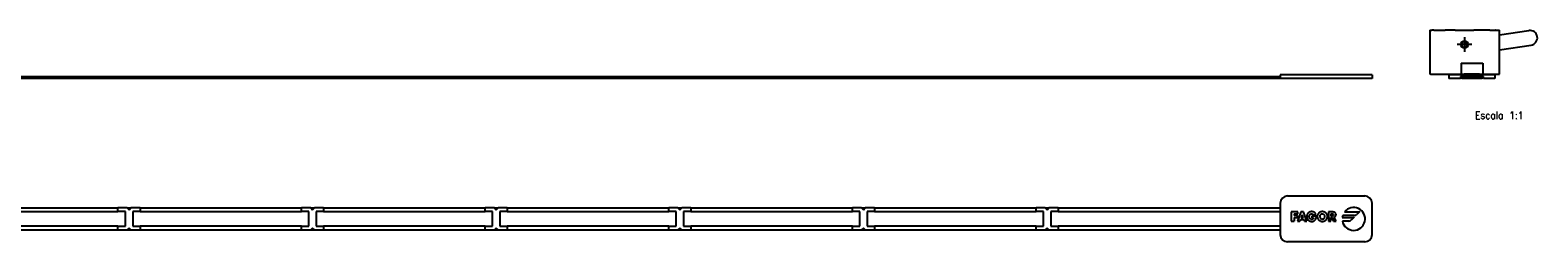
# Model space of a CAD drawing. Header units: millimetres. Extents: x -235 to 1545, y -109 to 485.
# Tile 17 of 17: x 1135 to 1545, y 205 to 263. Entities that reach past the tile are written whole.
import ezdxf

# ---------------------------------------------------------------- set-up
doc = ezdxf.new("R2010")
doc.units = ezdxf.units.MM
doc.linetypes.add('DOT_CENTER', pattern=[14, 12, -1, 0, -1])
doc.layers.add('1', color=7, linetype='Continuous')
doc.styles.add('CONVERTER_11', font='txt.shx', dxfattribs={"width": 0.9})

# ---------------------------------------------------------------- blocks, each defined once
blk = doc.blocks.new('FLEJE_REGLA_EXPOSED_ADHESIVADA_670__1', base_point=(724, 249.42))
at = {"color": 7, "linetype": 'Continuous'}
for p, q in [((749, 249.48), (1475, 249.48)), ((1475, 249.42), (749, 249.42)), ((1114.5, 249.98), (1158.5, 249.98)), ((1158.5, 249.96), (1158.5, 249.98)), ((1158.5, 249.94), (1158.5, 249.96)), ((1158.5, 249.96), (1160.5, 249.96)), ((1158.5, 249.94), (1160.5, 249.94)), ((1160.5, 249.94), (1160.5, 249.96)), ((1160.5, 249.94), (1161, 249.94)), ((1161, 249.98), (1162, 249.98)), ((1161, 249.98), (1161, 249.94)), ((1162, 249.94), (1162, 249.98)), ((1162, 249.94), (1162.5, 249.94)), ((1162.5, 249.96), (1164.5, 249.96)), ((1162.5, 249.94), (1162.5, 249.96)), ((1162.5, 249.94), (1164.5, 249.94)), ((1164.5, 249.98), (1208.5, 249.98)), ((1164.5, 249.98), (1164.5, 249.96)), ((1164.5, 249.96), (1164.5, 249.94)), ((1208.5, 249.96), (1208.5, 249.98)), ((1208.5, 249.94), (1208.5, 249.96)), ((1208.5, 249.96), (1210.5, 249.96)), ((1208.5, 249.94), (1210.5, 249.94)), ((1210.5, 249.94), (1210.5, 249.96)), ((1210.5, 249.94), (1211, 249.94)), ((1211, 249.98), (1212, 249.98)), ((1211, 249.98), (1211, 249.94)), ((1212, 249.94), (1212, 249.98)), ((1212, 249.94), (1212.5, 249.94)), ((1212.5, 249.96), (1214.5, 249.96)), ((1212.5, 249.94), (1212.5, 249.96)), ((1212.5, 249.94), (1214.5, 249.94)), ((1214.5, 249.98), (1258.5, 249.98)), ((1214.5, 249.98), (1214.5, 249.96)), ((1214.5, 249.96), (1214.5, 249.94)), ((1258.5, 249.96), (1258.5, 249.98)), ((1258.5, 249.96), (1260.5, 249.96)), ((1258.5, 249.94), (1258.5, 249.96)), ((1258.5, 249.94), (1260.5, 249.94)), ((1260.5, 249.94), (1260.5, 249.96)), ((1260.5, 249.94), (1261, 249.94)), ((1261, 249.98), (1262, 249.98)), ((1261, 249.98), (1261, 249.94)), ((1262, 249.94), (1262, 249.98)), ((1262, 249.94), (1262.5, 249.94)), ((1262.5, 249.96), (1264.5, 249.96)), ((1262.5, 249.94), (1262.5, 249.96)), ((1262.5, 249.94), (1264.5, 249.94)), ((1264.5, 249.98), (1308.5, 249.98)), ((1264.5, 249.98), (1264.5, 249.96)), ((1264.5, 249.96), (1264.5, 249.94)), ((1308.5, 249.96), (1308.5, 249.98)), ((1308.5, 249.96), (1310.5, 249.96)), ((1308.5, 249.94), (1308.5, 249.96)), ((1308.5, 249.94), (1310.5, 249.94)), ((1310.5, 249.94), (1310.5, 249.96)), ((1310.5, 249.94), (1311, 249.94)), ((1311, 249.98), (1312, 249.98)), ((1311, 249.98), (1311, 249.94)), ((1312, 249.94), (1312, 249.98)), ((1312, 249.94), (1312.5, 249.94)), ((1312.5, 249.94), (1312.5, 249.96)), ((1312.5, 249.96), (1314.5, 249.96)), ((1312.5, 249.94), (1314.5, 249.94)), ((1314.5, 249.98), (1358.5, 249.98)), ((1314.5, 249.98), (1314.5, 249.96)), ((1314.5, 249.96), (1314.5, 249.94)), ((1358.5, 249.96), (1358.5, 249.98)), ((1358.5, 249.96), (1360.5, 249.96)), ((1358.5, 249.94), (1358.5, 249.96)), ((1358.5, 249.94), (1360.5, 249.94)), ((1360.5, 249.94), (1360.5, 249.96)), ((1360.5, 249.94), (1361, 249.94)), ((1361, 249.98), (1362, 249.98)), ((1361, 249.98), (1361, 249.94)), ((1362, 249.94), (1362, 249.98)), ((1362, 249.94), (1362.5, 249.94)), ((1362.5, 249.94), (1362.5, 249.96)), ((1362.5, 249.96), (1364.5, 249.96)), ((1362.5, 249.94), (1364.5, 249.94)), ((1364.5, 249.98), (1408.5, 249.98)), ((1364.5, 249.98), (1364.5, 249.96)), ((1364.5, 249.96), (1364.5, 249.94)), ((1408.5, 249.96), (1408.5, 249.98)), ((1408.5, 249.96), (1410.5, 249.96)), ((1408.5, 249.94), (1408.5, 249.96)), ((1408.5, 249.94), (1410.5, 249.94)), ((1410.5, 249.94), (1410.5, 249.96)), ((1410.5, 249.94), (1411, 249.94)), ((1411, 249.98), (1412, 249.98)), ((1411, 249.98), (1411, 249.94)), ((1412, 249.94), (1412, 249.98)), ((1412, 249.94), (1412.5, 249.94)), ((1412.5, 249.96), (1414.5, 249.96)), ((1412.5, 249.94), (1412.5, 249.96)), ((1412.5, 249.94), (1414.5, 249.94)), ((1414.5, 249.98), (1475, 249.98)), ((1414.5, 249.98), (1414.5, 249.96)), ((1414.5, 249.96), (1414.5, 249.94)), ((1475, 250.42), (1475, 249.98)), ((1500, 250.42), (1475, 250.42)), ((1475, 249.98), (1475, 249.48)), ((1475, 249.48), (1475, 249.42)), ((1500, 249.42), (1475, 249.42)), ((1500, 250.42), (1500, 249.42))]:
    blk.add_line(p, q, dxfattribs=at)
blk = doc.blocks.new('REGLA_EXPOSED_ADHESIVADA__3', base_point=(724, 249.42))
blk.add_blockref('FLEJE_REGLA_EXPOSED_ADHESIVADA_670__1', (724, 249.42))
blk = doc.blocks.new('EXA_670__4', base_point=(724, 249.42))
blk.add_blockref('REGLA_EXPOSED_ADHESIVADA__3', (724, 249.42))
blk = doc.blocks.new('Alzado2', base_point=(812, 256))
blk.add_blockref('EXA_670__4', (724, 249.42))
blk = doc.blocks.new('FLEJE_REGLA_EXPOSED_ADHESIVADA_670__5', base_point=(1520.95, 249.42))
at = {"color": 7, "linetype": 'Continuous'}
for p, q in [((1533.45, 250.42), (1520.95, 250.42)), ((1520.95, 250.42), (1520.95, 249.42)), ((1524.05, 249.42), (1520.95, 249.42)), ((1524.2, 249.97), (1524.05, 249.97)), ((1524.05, 249.97), (1524.05, 249.42)), ((1524.2, 249.48), (1524.2, 249.97)), ((1525.2, 249.97), (1524.2, 249.97)), ((1524.45, 249.48), (1524.2, 249.48)), ((1524.45, 249.48), (1524.45, 249.42)), ((1529.95, 249.42), (1524.45, 249.42)), ((1529.2, 249.97), (1525.2, 249.97)), ((1525.2, 249.97), (1525.2, 249.96)), ((1525.2, 249.96), (1529.2, 249.96)), ((1529.2, 249.96), (1529.2, 249.97)), ((1530.2, 249.97), (1529.2, 249.97)), ((1529.95, 249.48), (1529.95, 249.42)), ((1530.2, 249.48), (1529.95, 249.48)), ((1530.2, 249.48), (1530.2, 249.97)), ((1530.35, 249.97), (1530.2, 249.97)), ((1530.35, 249.42), (1530.35, 249.97)), ((1533.45, 249.42), (1530.35, 249.42)), ((1533.45, 250.42), (1533.45, 249.42))]:
    blk.add_line(p, q, dxfattribs=at)
blk = doc.blocks.new('CABEZA_REGLA_EXPOSED_2__6', base_point=(1515.7, 250.58))
at = {"color": 7, "linetype": 'Continuous'}
for p, q in [((1515.7, 262.58), (1515.9, 262.58)), ((1515.7, 262.58), (1515.7, 250.58)), ((1515.9, 262.58), (1516.2, 262.58)), ((1516.2, 262.58), (1516.3, 262.58)), ((1516.7, 262.58), (1516.3, 262.58)), ((1516.79, 262.58), (1516.7, 262.58)), ((1516.79, 262.58), (1519.62, 262.58)), ((1519.62, 262.58), (1519.92, 262.58)), ((1521.33, 262.58), (1519.92, 262.58)), ((1522.65, 262.58), (1521.33, 262.58)), ((1522.65, 262.58), (1525.2, 262.58)), ((1525.2, 262.58), (1527.76, 262.58)), ((1532.1, 262.58), (1527.76, 262.58)), ((1532.1, 262.58), (1533.61, 262.58)), ((1533.7, 262.58), (1533.61, 262.58)), ((1533.7, 262.58), (1534.1, 262.58)), ((1534.1, 262.58), (1534.2, 262.58)), ((1534.2, 262.58), (1534.5, 262.58)), ((1534.5, 262.58), (1534.7, 262.58)), ((1534.7, 261.3), (1534.7, 262.58)), ((1534.7, 257.25), (1534.7, 261.3)), ((1534.7, 250.58), (1534.7, 257.25)), ((1515.9, 250.58), (1515.7, 250.58)), ((1515.9, 250.58), (1516, 250.58)), ((1516, 250.58), (1516.7, 250.58)), ((1516.7, 250.58), (1524.23, 250.58)), ((1524.23, 253.58), (1527.7, 253.58)), ((1524.23, 253.58), (1524.23, 250.58)), ((1524.23, 250.58), (1525.1, 250.58)), ((1529.3, 250.58), (1525.1, 250.58)), ((1527.7, 253.58), (1530.18, 253.58)), ((1529.3, 250.58), (1530.18, 250.58)), ((1530.18, 253.58), (1530.18, 250.58)), ((1530.18, 250.58), (1533.7, 250.58)), ((1533.7, 250.58), (1534.4, 250.58)), ((1534.4, 250.58), (1534.5, 250.58)), ((1534.5, 250.58), (1534.7, 250.58))]:
    blk.add_line(p, q, dxfattribs=at)
for radius in [1, 0.8]:
    blk.add_circle((1525.2, 258.68), radius, dxfattribs=at)
blk = doc.blocks.new('CABEZA_REGLA_EXPOSED__7', base_point=(1515.7, 250.58))
at = {"color": 7, "linetype": 'Continuous'}
for p, q in [((1515.7, 262.58), (1515.9, 262.58)), ((1515.7, 262.58), (1515.7, 250.58)), ((1515.9, 262.58), (1516.2, 262.58)), ((1516.2, 262.58), (1516.3, 262.58)), ((1516.7, 262.58), (1516.3, 262.58)), ((1516.79, 262.58), (1516.7, 262.58)), ((1516.79, 262.58), (1519.62, 262.58)), ((1519.62, 262.58), (1519.92, 262.58)), ((1521.33, 262.58), (1519.92, 262.58)), ((1522.65, 262.58), (1521.33, 262.58)), ((1522.65, 262.58), (1525.2, 262.58)), ((1525.2, 262.58), (1527.76, 262.58)), ((1532.1, 262.58), (1527.76, 262.58)), ((1532.1, 262.58), (1533.61, 262.58)), ((1533.7, 262.58), (1533.61, 262.58)), ((1533.7, 262.58), (1534.1, 262.58)), ((1534.1, 262.58), (1534.2, 262.58)), ((1534.2, 262.58), (1534.5, 262.58)), ((1534.5, 262.58), (1534.7, 262.58)), ((1534.7, 261.3), (1534.7, 262.58)), ((1534.7, 261.3), (1542.74, 262.48)), ((1534.7, 257.25), (1534.7, 261.3)), ((1534.7, 257.25), (1543.32, 258.52)), ((1534.7, 250.58), (1534.7, 257.25)), ((1515.9, 250.58), (1515.7, 250.58)), ((1515.9, 250.58), (1516, 250.58)), ((1516, 250.58), (1516.7, 250.58)), ((1516.7, 250.58), (1524.23, 250.58)), ((1524.23, 253.58), (1527.7, 253.58)), ((1524.23, 253.58), (1524.23, 250.58)), ((1524.23, 250.58), (1525.1, 250.58)), ((1529.3, 250.58), (1525.1, 250.58)), ((1527.7, 253.58), (1530.18, 253.58)), ((1529.3, 250.58), (1530.18, 250.58)), ((1530.18, 253.58), (1530.18, 250.58)), ((1530.18, 250.58), (1533.7, 250.58)), ((1533.7, 250.58), (1534.4, 250.58)), ((1534.4, 250.58), (1534.5, 250.58)), ((1534.5, 250.58), (1534.7, 250.58))]:
    blk.add_line(p, q, dxfattribs=at)
for radius in [1, 0.8]:
    blk.add_circle((1525.2, 258.68), radius, dxfattribs=at)
blk.add_arc((1543.03, 260.5), 2, 278.3543, 98.3543, dxfattribs=at)
at = {"layer": '1', "color": 2, "linetype": 'DOT_CENTER'}
for p, q in [((1527.2, 258.68), (1523.2, 258.68)), ((1525.2, 260.68), (1525.2, 256.68))]:
    blk.add_line(p, q, dxfattribs=at)
blk = doc.blocks.new('REGLA_EXPOSED_ADHESIVADA__8', base_point=(1515.7, 249.42))
for name, p in [('CABEZA_REGLA_EXPOSED_2__6', (1515.7, 250.58)), ('CABEZA_REGLA_EXPOSED__7', (1515.7, 250.58)), ('FLEJE_REGLA_EXPOSED_ADHESIVADA_670__5', (1520.95, 249.42))]:
    blk.add_blockref(name, p)
blk = doc.blocks.new('EXA_670__9', base_point=(1515.7, 249.42))
blk.add_blockref('REGLA_EXPOSED_ADHESIVADA__8', (1515.7, 249.42))
blk = doc.blocks.new('Izquierda1', base_point=(1530.33, 256))
blk.add_blockref('EXA_670__9', (1515.7, 249.42))
at = {"layer": '1', "color": 2, "insert": (1534.65, 244.39), "char_height": 2, "attachment_point": 2, "line_spacing_factor": 1.20048, "style": 'CONVERTER_11'}
blk.add_mtext(' \\PEscala 1:1', dxfattribs=at)
blk = doc.blocks.new('FLEJE_REGLA_EXPOSED_ADHESIVADA_670__10', base_point=(724, 204.94))
at = {"color": 7, "linetype": 'Continuous'}
for p, q in [((1114.5, 214.19), (1158.5, 214.19)), ((1161, 214.19), (1158.5, 214.19)), ((1158.5, 213.19), (1158.5, 214.19)), ((1161, 214.19), (1161.5, 213.69)), ((1161, 214.19), (1162, 214.19)), ((1161.5, 213.69), (1162, 214.19)), ((1164.5, 214.19), (1162, 214.19)), ((1164.5, 214.19), (1208.5, 214.19)), ((1164.5, 214.19), (1164.5, 213.19)), ((1211, 214.19), (1208.5, 214.19)), ((1208.5, 213.19), (1208.5, 214.19)), ((1211, 214.19), (1212, 214.19)), ((1211, 214.19), (1211.5, 213.69)), ((1211.5, 213.69), (1212, 214.19)), ((1214.5, 214.19), (1212, 214.19)), ((1214.5, 214.19), (1258.5, 214.19)), ((1214.5, 214.19), (1214.5, 213.19)), ((1261, 214.19), (1258.5, 214.19)), ((1258.5, 213.19), (1258.5, 214.19)), ((1261, 214.19), (1262, 214.19)), ((1261, 214.19), (1261.5, 213.69)), ((1261.5, 213.69), (1262, 214.19)), ((1264.5, 214.19), (1262, 214.19)), ((1264.5, 214.19), (1308.5, 214.19)), ((1264.5, 214.19), (1264.5, 213.19)), ((1311, 214.19), (1308.5, 214.19)), ((1308.5, 213.19), (1308.5, 214.19)), ((1311, 214.19), (1311.5, 213.69)), ((1311, 214.19), (1312, 214.19)), ((1311.5, 213.69), (1312, 214.19)), ((1314.5, 214.19), (1312, 214.19)), ((1314.5, 214.19), (1358.5, 214.19)), ((1314.5, 214.19), (1314.5, 213.19)), ((1361, 214.19), (1358.5, 214.19)), ((1358.5, 213.19), (1358.5, 214.19)), ((1361, 214.19), (1362, 214.19)), ((1361, 214.19), (1361.5, 213.69)), ((1361.5, 213.69), (1362, 214.19)), ((1364.5, 214.19), (1362, 214.19)), ((1364.5, 214.19), (1408.5, 214.19)), ((1364.5, 214.19), (1364.5, 213.19)), ((1411, 214.19), (1408.5, 214.19)), ((1408.5, 213.19), (1408.5, 214.19)), ((1411, 214.19), (1411.5, 213.69)), ((1411, 214.19), (1412, 214.19)), ((1411.5, 213.69), (1412, 214.19)), ((1414.5, 214.19), (1412, 214.19)), ((1414.5, 214.19), (1414.5, 213.19)), ((1414.5, 214.19), (1475, 214.19)), ((1475, 215.44), (1475, 214.19)), ((1475, 214.19), (1475, 213.19)), ((1477, 217.44), (1498, 217.44)), ((1500, 206.94), (1500, 215.44)), ((1114.5, 213.19), (1158.5, 213.19)), ((1160.5, 213.19), (1158.5, 213.19)), ((1160.5, 209.19), (1160.5, 213.19)), ((1162.5, 213.19), (1162.5, 209.19)), ((1164.5, 213.19), (1162.5, 213.19)), ((1164.5, 213.19), (1208.5, 213.19)), ((1210.5, 213.19), (1208.5, 213.19)), ((1210.5, 209.19), (1210.5, 213.19)), ((1212.5, 213.19), (1212.5, 209.19)), ((1214.5, 213.19), (1212.5, 213.19)), ((1214.5, 213.19), (1258.5, 213.19)), ((1260.5, 213.19), (1258.5, 213.19)), ((1260.5, 209.19), (1260.5, 213.19)), ((1262.5, 213.19), (1262.5, 209.19)), ((1264.5, 213.19), (1262.5, 213.19)), ((1264.5, 213.19), (1308.5, 213.19)), ((1310.5, 213.19), (1308.5, 213.19)), ((1310.5, 209.19), (1310.5, 213.19)), ((1312.5, 213.19), (1312.5, 209.19)), ((1314.5, 213.19), (1312.5, 213.19)), ((1314.5, 213.19), (1358.5, 213.19)), ((1360.5, 213.19), (1358.5, 213.19)), ((1360.5, 209.19), (1360.5, 213.19)), ((1362.5, 213.19), (1362.5, 209.19)), ((1364.5, 213.19), (1362.5, 213.19)), ((1364.5, 213.19), (1408.5, 213.19)), ((1410.5, 213.19), (1408.5, 213.19)), ((1410.5, 209.19), (1410.5, 213.19)), ((1412.5, 213.19), (1412.5, 209.19)), ((1414.5, 213.19), (1412.5, 213.19)), ((1414.5, 213.19), (1475, 213.19)), ((1475, 213.19), (1475, 209.19)), ((1478.01, 213.08), (1478.01, 210.58)), ((1479.83, 213.08), (1478.01, 213.08)), ((1478.01, 210.58), (1478.79, 210.58)), ((1478.79, 212.53), (1478.79, 212.11)), ((1478.79, 212.53), (1479.83, 212.53)), ((1479.71, 212.11), (1478.79, 212.11)), ((1478.79, 211.56), (1478.79, 210.58)), ((1478.79, 211.56), (1479.71, 211.56)), ((1480.64, 213.08), (1479.68, 210.58)), ((1479.68, 210.58), (1480.37, 210.58)), ((1479.71, 211.56), (1479.71, 212.11)), ((1479.83, 212.53), (1479.83, 213.08)), ((1480.54, 211.01), (1480.37, 210.58)), ((1480.54, 211.01), (1481.44, 211.01)), ((1481.35, 213.08), (1480.64, 213.08)), ((1480.99, 212.32), (1480.72, 211.51)), ((1480.72, 211.51), (1481.26, 211.51)), ((1481.26, 211.51), (1480.99, 212.32)), ((1482.29, 210.58), (1481.35, 213.08)), ((1481.44, 211.01), (1481.6, 210.58)), ((1481.6, 210.58), (1482.29, 210.58)), ((1482.25, 212.04), (1482.24, 211.93)), ((1482.24, 211.93), (1482.24, 211.82)), ((1482.24, 211.82), (1482.24, 211.71)), ((1482.24, 211.71), (1482.25, 211.6)), ((1482.27, 212.15), (1482.25, 212.04)), ((1482.25, 211.6), (1482.27, 211.5)), ((1482.3, 212.25), (1482.27, 212.15)), ((1482.27, 211.5), (1482.3, 211.4)), ((1482.33, 212.34), (1482.3, 212.25)), ((1482.3, 211.4), (1482.33, 211.3)), ((1482.37, 212.44), (1482.33, 212.34)), ((1482.33, 211.3), (1482.37, 211.21)), ((1482.41, 212.52), (1482.37, 212.44)), ((1482.37, 211.21), (1482.41, 211.12)), ((1482.46, 212.61), (1482.41, 212.52)), ((1482.41, 211.12), (1482.46, 211.04)), ((1482.52, 212.69), (1482.46, 212.61)), ((1482.46, 211.04), (1482.52, 210.97)), ((1482.58, 212.76), (1482.52, 212.69)), ((1482.52, 210.97), (1482.58, 210.9)), ((1482.65, 212.83), (1482.58, 212.76)), ((1482.58, 210.9), (1482.64, 210.83)), ((1482.64, 210.83), (1482.72, 210.77)), ((1482.72, 212.89), (1482.65, 212.83)), ((1482.72, 212.89), (1482.8, 212.94)), ((1482.79, 210.71), (1482.72, 210.77)), ((1482.79, 210.71), (1482.88, 210.66)), ((1482.88, 212.99), (1482.8, 212.94)), ((1482.97, 213.04), (1482.88, 212.99)), ((1482.88, 210.66), (1482.96, 210.62)), ((1482.91, 211.81), (1482.92, 211.92)), ((1482.92, 211.71), (1482.91, 211.81)), ((1482.94, 212.02), (1482.92, 211.92)), ((1482.94, 211.6), (1482.92, 211.71)), ((1482.94, 212.02), (1482.96, 212.12)), ((1482.97, 211.5), (1482.94, 211.6)), ((1482.96, 212.12), (1483, 212.22)), ((1482.96, 210.62), (1483.05, 210.58)), ((1483.07, 213.07), (1482.97, 213.04)), ((1483.01, 211.41), (1482.97, 211.5)), ((1483, 212.22), (1483.05, 212.31)), ((1483.06, 211.32), (1483.01, 211.41)), ((1483.05, 212.31), (1483.11, 212.39)), ((1483.05, 210.58), (1483.15, 210.55)), ((1483.12, 211.24), (1483.06, 211.32)), ((1483.16, 213.1), (1483.07, 213.07)), ((1483.11, 212.39), (1483.18, 212.46)), ((1483.19, 211.17), (1483.12, 211.24)), ((1483.15, 210.55), (1483.25, 210.53)), ((1483.27, 213.13), (1483.16, 213.1)), ((1483.18, 212.46), (1483.26, 212.52)), ((1483.27, 211.11), (1483.19, 211.17)), ((1483.25, 210.53), (1483.35, 210.51)), ((1483.26, 212.52), (1483.35, 212.56)), ((1483.37, 213.15), (1483.27, 213.13)), ((1483.36, 211.07), (1483.27, 211.11)), ((1483.35, 212.56), (1483.45, 212.59)), ((1483.35, 210.51), (1483.46, 210.5)), ((1483.36, 211.07), (1483.46, 211.04)), ((1483.48, 213.16), (1483.37, 213.15)), ((1483.45, 212.59), (1483.56, 212.6)), ((1483.57, 211.03), (1483.46, 211.04)), ((1483.46, 210.5), (1483.57, 210.5)), ((1483.59, 213.16), (1483.48, 213.16)), ((1483.56, 212.6), (1483.69, 212.59)), ((1483.57, 211.97), (1483.57, 211.46)), ((1484.86, 211.97), (1483.57, 211.97)), ((1483.57, 211.46), (1484.1, 211.46)), ((1483.71, 211.04), (1483.57, 211.03)), ((1483.57, 210.5), (1483.69, 210.5)), ((1483.71, 213.16), (1483.59, 213.16)), ((1483.69, 212.59), (1483.8, 212.55)), ((1483.69, 210.5), (1483.81, 210.52)), ((1483.82, 213.14), (1483.71, 213.16)), ((1483.83, 211.08), (1483.71, 211.04)), ((1483.8, 212.55), (1483.9, 212.49)), ((1483.81, 210.52), (1483.93, 210.54)), ((1483.93, 213.12), (1483.82, 213.14)), ((1483.93, 211.14), (1483.83, 211.08)), ((1483.9, 212.49), (1483.98, 212.41)), ((1484.03, 213.09), (1483.93, 213.12)), ((1483.93, 211.14), (1484.01, 211.22)), ((1483.93, 210.54), (1484.04, 210.57)), ((1483.98, 212.41), (1484.05, 212.32)), ((1484.07, 211.33), (1484.01, 211.22)), ((1484.13, 213.06), (1484.03, 213.09)), ((1484.04, 210.57), (1484.15, 210.61)), ((1484.05, 212.32), (1484.1, 212.2)), ((1484.1, 211.46), (1484.07, 211.33)), ((1484.1, 212.2), (1484.72, 212.46)), ((1484.22, 213.01), (1484.13, 213.06)), ((1484.15, 210.61), (1484.25, 210.67)), ((1484.31, 212.96), (1484.22, 213.01)), ((1484.25, 210.67), (1484.35, 210.73)), ((1484.39, 212.9), (1484.31, 212.96)), ((1484.35, 210.73), (1484.44, 210.81)), ((1484.47, 212.83), (1484.39, 212.9)), ((1484.44, 210.81), (1484.52, 210.89)), ((1484.54, 212.75), (1484.47, 212.83)), ((1484.52, 210.89), (1484.6, 210.99)), ((1484.61, 212.66), (1484.54, 212.75)), ((1484.6, 210.99), (1484.67, 211.09)), ((1484.67, 212.57), (1484.61, 212.66)), ((1484.72, 212.46), (1484.67, 212.57)), ((1484.67, 211.09), (1484.72, 211.2)), ((1484.72, 211.2), (1484.76, 211.3)), ((1484.76, 211.3), (1484.8, 211.41)), ((1484.8, 211.41), (1484.82, 211.52)), ((1484.82, 211.52), (1484.84, 211.63)), ((1484.84, 211.63), (1484.85, 211.74)), ((1484.85, 211.85), (1484.86, 211.97)), ((1484.85, 211.74), (1484.85, 211.85)), ((1485.1, 211.98), (1485.09, 211.88)), ((1485.09, 211.88), (1485.1, 211.77)), ((1485.11, 212.08), (1485.1, 211.98)), ((1485.1, 211.77), (1485.11, 211.66)), ((1485.13, 212.18), (1485.11, 212.08)), ((1485.11, 211.66), (1485.12, 211.56)), ((1485.12, 211.56), (1485.15, 211.46)), ((1485.16, 212.28), (1485.13, 212.18)), ((1485.15, 211.46), (1485.18, 211.37)), ((1485.2, 212.37), (1485.16, 212.28)), ((1485.18, 211.37), (1485.21, 211.27)), ((1485.24, 212.46), (1485.2, 212.37)), ((1485.21, 211.27), (1485.26, 211.19)), ((1485.29, 212.54), (1485.24, 212.46)), ((1485.26, 211.19), (1485.31, 211.1)), ((1485.35, 212.62), (1485.29, 212.54)), ((1485.31, 211.1), (1485.36, 211.03)), ((1485.41, 212.7), (1485.35, 212.62)), ((1485.36, 211.03), (1485.42, 210.95)), ((1485.48, 212.77), (1485.41, 212.7)), ((1485.42, 210.95), (1485.48, 210.88)), ((1485.55, 212.83), (1485.48, 212.77)), ((1485.48, 210.88), (1485.55, 210.82)), ((1485.63, 212.89), (1485.55, 212.83)), ((1485.55, 210.82), (1485.63, 210.76)), ((1485.71, 212.95), (1485.63, 212.89)), ((1485.63, 210.76), (1485.7, 210.71)), ((1485.7, 210.71), (1485.79, 210.66)), ((1485.8, 213), (1485.71, 212.95)), ((1485.78, 211.97), (1485.77, 211.87)), ((1485.77, 211.87), (1485.78, 211.76)), ((1485.8, 212.07), (1485.78, 211.97)), ((1485.78, 211.76), (1485.8, 211.65)), ((1485.87, 210.62), (1485.79, 210.66)), ((1485.89, 213.04), (1485.8, 213)), ((1485.8, 212.07), (1485.85, 212.17)), ((1485.8, 211.65), (1485.83, 211.55)), ((1485.83, 211.55), (1485.88, 211.46)), ((1485.85, 212.17), (1485.91, 212.25)), ((1485.97, 210.58), (1485.87, 210.62)), ((1485.88, 211.46), (1485.94, 211.38)), ((1485.98, 213.07), (1485.89, 213.04)), ((1485.98, 212.33), (1485.91, 212.25)), ((1485.94, 211.38), (1486.01, 211.3)), ((1485.97, 210.58), (1486.06, 210.55)), ((1486.07, 213.1), (1485.98, 213.07)), ((1486.06, 212.4), (1485.98, 212.33)), ((1486.01, 211.3), (1486.09, 211.24)), ((1486.15, 212.45), (1486.06, 212.4)), ((1486.06, 210.55), (1486.16, 210.53)), ((1486.17, 213.13), (1486.07, 213.1)), ((1486.18, 211.19), (1486.09, 211.24)), ((1486.25, 212.5), (1486.15, 212.45)), ((1486.16, 210.53), (1486.26, 210.51)), ((1486.27, 213.15), (1486.17, 213.13)), ((1486.27, 211.16), (1486.18, 211.19)), ((1486.36, 212.52), (1486.25, 212.5)), ((1486.26, 210.51), (1486.37, 210.5)), ((1486.37, 213.16), (1486.27, 213.15)), ((1486.27, 211.16), (1486.37, 211.13)), ((1486.36, 212.52), (1486.47, 212.53)), ((1486.47, 213.16), (1486.37, 213.16)), ((1486.37, 211.13), (1486.47, 211.13)), ((1486.37, 210.5), (1486.47, 210.5)), ((1486.58, 213.16), (1486.47, 213.16)), ((1486.47, 212.53), (1486.59, 212.52)), ((1486.58, 211.13), (1486.47, 211.13)), ((1486.47, 210.5), (1486.58, 210.5)), ((1486.68, 213.15), (1486.58, 213.16)), ((1486.58, 211.13), (1486.68, 211.16)), ((1486.58, 210.5), (1486.69, 210.51)), ((1486.7, 212.5), (1486.59, 212.52)), ((1486.78, 213.13), (1486.68, 213.15)), ((1486.68, 211.16), (1486.77, 211.19)), ((1486.69, 210.51), (1486.79, 210.53)), ((1486.8, 212.45), (1486.7, 212.5)), ((1486.77, 211.19), (1486.86, 211.24)), ((1486.87, 213.1), (1486.78, 213.13)), ((1486.79, 210.53), (1486.89, 210.55)), ((1486.8, 212.45), (1486.89, 212.4)), ((1486.86, 211.24), (1486.94, 211.3)), ((1486.97, 213.07), (1486.87, 213.1)), ((1486.97, 212.33), (1486.89, 212.4)), ((1486.89, 210.55), (1486.98, 210.58)), ((1486.94, 211.3), (1487.01, 211.38)), ((1487.06, 213.04), (1486.97, 213.07)), ((1487.04, 212.25), (1486.97, 212.33)), ((1486.98, 210.58), (1487.07, 210.62)), ((1487.01, 211.38), (1487.07, 211.46)), ((1487.1, 212.17), (1487.04, 212.25)), ((1487.15, 213), (1487.06, 213.04)), ((1487.07, 211.46), (1487.11, 211.55)), ((1487.07, 210.62), (1487.16, 210.66)), ((1487.14, 212.07), (1487.1, 212.17)), ((1487.11, 211.55), (1487.15, 211.65)), ((1487.17, 211.97), (1487.14, 212.07)), ((1487.24, 212.95), (1487.15, 213)), ((1487.15, 211.65), (1487.17, 211.76)), ((1487.16, 210.66), (1487.24, 210.71)), ((1487.18, 211.87), (1487.17, 211.97)), ((1487.17, 211.76), (1487.18, 211.87)), ((1487.32, 212.89), (1487.24, 212.95)), ((1487.24, 210.71), (1487.32, 210.76)), ((1487.4, 212.83), (1487.32, 212.89)), ((1487.32, 210.76), (1487.4, 210.82)), ((1487.47, 212.77), (1487.4, 212.83)), ((1487.4, 210.82), (1487.46, 210.88)), ((1487.46, 210.88), (1487.53, 210.95)), ((1487.54, 212.7), (1487.47, 212.77)), ((1487.53, 210.95), (1487.59, 211.03)), ((1487.6, 212.62), (1487.54, 212.7)), ((1487.59, 211.03), (1487.64, 211.1)), ((1487.66, 212.54), (1487.6, 212.62)), ((1487.64, 211.1), (1487.69, 211.19)), ((1487.71, 212.46), (1487.66, 212.54)), ((1487.69, 211.19), (1487.73, 211.27)), ((1487.75, 212.37), (1487.71, 212.46)), ((1487.73, 211.27), (1487.77, 211.37)), ((1487.79, 212.28), (1487.75, 212.37)), ((1487.77, 211.37), (1487.8, 211.46)), ((1487.82, 212.18), (1487.79, 212.28)), ((1487.8, 211.46), (1487.82, 211.56)), ((1487.84, 212.08), (1487.82, 212.18)), ((1487.82, 211.56), (1487.84, 211.66)), ((1487.85, 211.98), (1487.84, 212.08)), ((1487.84, 211.66), (1487.85, 211.77)), ((1487.85, 211.88), (1487.85, 211.98)), ((1487.85, 211.77), (1487.85, 211.88)), ((1488.16, 213.08), (1488.16, 210.58)), ((1489.3, 213.08), (1488.16, 213.08)), ((1488.16, 210.58), (1488.81, 210.58)), ((1488.81, 212.58), (1489.06, 212.58)), ((1488.81, 212.58), (1488.81, 211.96)), ((1489.06, 211.96), (1488.81, 211.96)), ((1488.81, 211.53), (1488.96, 211.53)), ((1488.81, 210.58), (1488.81, 211.53)), ((1488.96, 211.53), (1489.5, 210.58)), ((1489.19, 212.57), (1489.06, 212.58)), ((1489.06, 211.96), (1489.19, 211.96)), ((1489.19, 212.57), (1489.31, 212.55)), ((1489.31, 211.99), (1489.19, 211.96)), ((1489.42, 213.07), (1489.3, 213.08)), ((1489.41, 212.5), (1489.31, 212.55)), ((1489.41, 212.04), (1489.31, 211.99)), ((1489.48, 212.41), (1489.41, 212.5)), ((1489.41, 212.04), (1489.48, 212.13)), ((1489.54, 213.06), (1489.42, 213.07)), ((1489.48, 212.41), (1489.51, 212.27)), ((1489.51, 212.27), (1489.48, 212.13)), ((1489.5, 210.58), (1490.27, 210.58)), ((1489.65, 213.03), (1489.54, 213.06)), ((1489.62, 211.6), (1489.74, 211.63)), ((1490.27, 210.58), (1489.62, 211.6)), ((1489.75, 213), (1489.65, 213.03)), ((1489.74, 211.63), (1489.84, 211.68)), ((1489.84, 212.95), (1489.75, 213)), ((1489.92, 212.89), (1489.84, 212.95)), ((1489.84, 211.68), (1489.92, 211.74)), ((1489.99, 212.82), (1489.92, 212.89)), ((1490, 211.81), (1489.92, 211.74)), ((1490.06, 212.75), (1489.99, 212.82)), ((1490, 211.81), (1490.06, 211.89)), ((1490.1, 212.65), (1490.06, 212.75)), ((1490.06, 211.89), (1490.11, 211.99)), ((1490.14, 212.55), (1490.1, 212.65)), ((1490.11, 211.99), (1490.14, 212.09)), ((1490.16, 212.44), (1490.14, 212.55)), ((1490.14, 212.09), (1490.16, 212.2)), ((1490.16, 212.44), (1490.17, 212.31)), ((1490.16, 212.2), (1490.17, 212.31)), ((1491.89, 211.53), (1494.82, 211.53)), ((1493.65, 210.57), (1491.94, 210.57)), ((1495.2, 212.11), (1492.02, 212.11)), ((1492.5, 213.07), (1496.36, 213.07)), ((1495.17, 211.67), (1494.36, 210.86)), ((1496.71, 213.21), (1495.9, 212.4)), ((1158.5, 209.19), (1114.5, 209.19)), ((1114.5, 208.19), (1158.5, 208.19)), ((1158.5, 209.19), (1160.5, 209.19)), ((1158.5, 208.19), (1158.5, 209.19)), ((1158.5, 208.19), (1161, 208.19)), ((1161.5, 208.69), (1161, 208.19)), ((1161, 208.19), (1162, 208.19)), ((1162, 208.19), (1161.5, 208.69)), ((1162, 208.19), (1164.5, 208.19)), ((1162.5, 209.19), (1164.5, 209.19)), ((1164.5, 209.19), (1164.5, 208.19)), ((1208.5, 209.19), (1164.5, 209.19)), ((1164.5, 208.19), (1208.5, 208.19)), ((1208.5, 208.19), (1208.5, 209.19)), ((1208.5, 209.19), (1210.5, 209.19)), ((1208.5, 208.19), (1211, 208.19)), ((1211.5, 208.69), (1211, 208.19)), ((1211, 208.19), (1212, 208.19)), ((1212, 208.19), (1211.5, 208.69)), ((1212, 208.19), (1214.5, 208.19)), ((1212.5, 209.19), (1214.5, 209.19)), ((1214.5, 209.19), (1214.5, 208.19)), ((1258.5, 209.19), (1214.5, 209.19)), ((1214.5, 208.19), (1258.5, 208.19)), ((1258.5, 208.19), (1258.5, 209.19)), ((1258.5, 209.19), (1260.5, 209.19)), ((1258.5, 208.19), (1261, 208.19)), ((1261.5, 208.69), (1261, 208.19)), ((1261, 208.19), (1262, 208.19)), ((1262, 208.19), (1261.5, 208.69)), ((1262, 208.19), (1264.5, 208.19)), ((1262.5, 209.19), (1264.5, 209.19)), ((1264.5, 209.19), (1264.5, 208.19)), ((1308.5, 209.19), (1264.5, 209.19)), ((1264.5, 208.19), (1308.5, 208.19)), ((1308.5, 208.19), (1308.5, 209.19)), ((1308.5, 209.19), (1310.5, 209.19)), ((1308.5, 208.19), (1311, 208.19)), ((1311.5, 208.69), (1311, 208.19)), ((1311, 208.19), (1312, 208.19)), ((1312, 208.19), (1311.5, 208.69)), ((1312, 208.19), (1314.5, 208.19)), ((1312.5, 209.19), (1314.5, 209.19)), ((1314.5, 209.19), (1314.5, 208.19)), ((1358.5, 209.19), (1314.5, 209.19)), ((1314.5, 208.19), (1358.5, 208.19)), ((1358.5, 208.19), (1358.5, 209.19)), ((1358.5, 209.19), (1360.5, 209.19)), ((1358.5, 208.19), (1361, 208.19)), ((1361.5, 208.69), (1361, 208.19)), ((1361, 208.19), (1362, 208.19)), ((1362, 208.19), (1361.5, 208.69)), ((1362, 208.19), (1364.5, 208.19)), ((1362.5, 209.19), (1364.5, 209.19)), ((1364.5, 209.19), (1364.5, 208.19)), ((1408.5, 209.19), (1364.5, 209.19)), ((1364.5, 208.19), (1408.5, 208.19)), ((1408.5, 208.19), (1408.5, 209.19)), ((1408.5, 209.19), (1410.5, 209.19)), ((1408.5, 208.19), (1411, 208.19)), ((1411.5, 208.69), (1411, 208.19)), ((1411, 208.19), (1412, 208.19)), ((1412, 208.19), (1411.5, 208.69)), ((1412, 208.19), (1414.5, 208.19)), ((1412.5, 209.19), (1414.5, 209.19)), ((1475, 209.19), (1414.5, 209.19)), ((1414.5, 209.19), (1414.5, 208.19)), ((1414.5, 208.19), (1475, 208.19)), ((1475, 209.19), (1475, 208.19)), ((1475, 208.19), (1475, 206.94)), ((1498, 204.94), (1477, 204.94))]:
    blk.add_line(p, q, dxfattribs=at)
for centre, radius, start, end in [((1477, 215.44), 2, 90, 180), ((1495, 211.19), 3.12, 191.4151, 143.0005), ((1498, 215.44), 2, 0, 90), ((1495, 211.19), 3.12, 162.7749, 173.7386), ((1493.65, 211.57), 1, 270.0079, 314.9947), ((1494.82, 212.03), 0.5, 269.9968, 314.9947), ((1495.2, 213.11), 1, 270, 314.9983), ((1496.36, 213.57), 0.5, 270.0036, 314.9983), ((1477, 206.94), 2, 180, 270), ((1498, 206.94), 2, 270, 0)]:
    blk.add_arc(centre, radius, start, end, dxfattribs=at)
blk = doc.blocks.new('REGLA_EXPOSED_ADHESIVADA__12', base_point=(724, 193.36))
blk.add_blockref('FLEJE_REGLA_EXPOSED_ADHESIVADA_670__10', (724, 204.94))
blk = doc.blocks.new('EXA_670__13', base_point=(724, 193.36))
blk.add_blockref('REGLA_EXPOSED_ADHESIVADA__12', (724, 193.36))
blk = doc.blocks.new('Superior1', base_point=(812, 208.06))
blk.add_blockref('EXA_670__13', (724, 193.36))

msp = doc.modelspace()

# ---------------------------------------------------------------- block references
for name, p in [('Alzado2', (812, 256)), ('Izquierda1', (1530.33, 256)), ('Superior1', (812, 208.06))]:
    msp.add_blockref(name, p)

doc.saveas('drawing.dxf')
